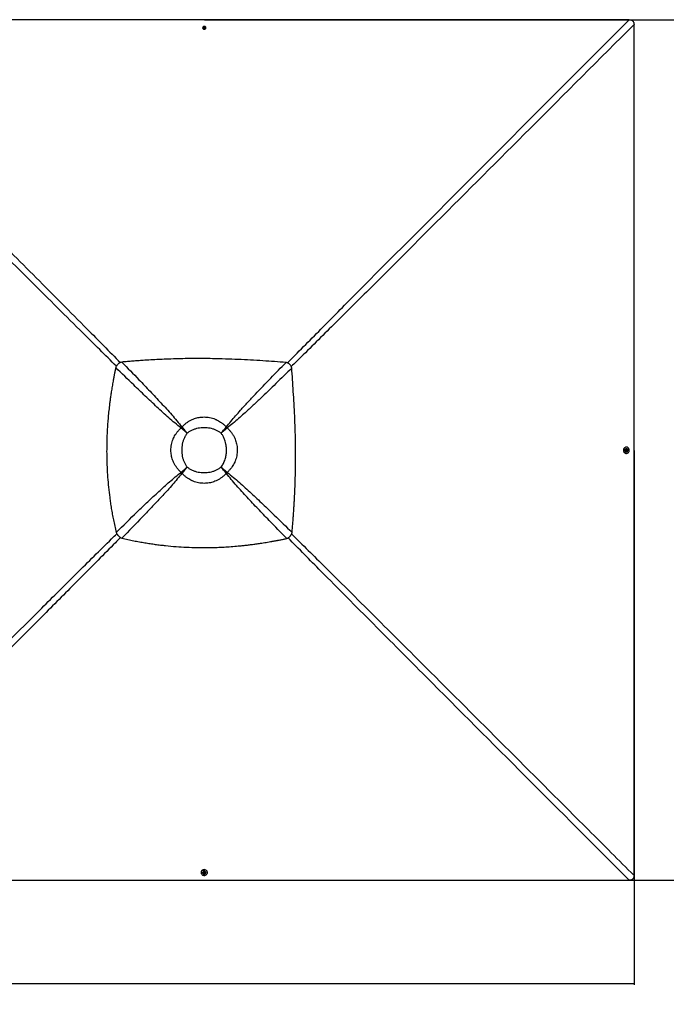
# Model space of a CAD drawing. Header units: millimetres. Extents: x 20 to 19305, y 40 to 15632.
# Tile 84 of 114: x 8406 to 12268, y 8659 to 14537. Entities that reach past the tile are written whole.
import ezdxf

# ---------------------------------------------------------------- set-up
doc = ezdxf.new("R2010")
doc.units = ezdxf.units.MM
doc.layers.add('COMPONENT_GEOMETRY', color=7, linetype='Continuous')
doc.styles.add('SLDTEXTSTYLE1', font='TXT', dxfattribs={"width": 0.75})
doc.dimstyles.new('SLDDIMSTYLE0', dxfattribs={"dimtxt": 150, "dimasz": 6.604, "dimexe": 0, "dimexo": 0.0625, "dimgap": 37.5, "dimtad": 0, "dimtih": 1, "dimtoh": 1, "dimdec": 0, "dimlfac": 0.5, "dimrnd": 1e-09, "dimzin": 12, "dimdsep": 46, "dimtxsty": 'SLDTEXTSTYLE1', "dimsah": 1, "dimcen": 0.09, "dimadec": 0, "dimazin": 3, "dimtfac": 1, "dimtdec": 0, "dimtofl": 0, "dimtmove": 0, "dimatfit": 3, "dimfxl": 1, "dimfrac": 2, "dimtolj": 1, "dimtzin": 12, "dimarcsym": 0})

# ---------------------------------------------------------------- blocks, each defined once
blk = doc.blocks.new('_D')
at = {"layer": 'COMPONENT_GEOMETRY', "color": 7, "ltscale": 2}
for p, q in [((9509.2, 14536.8), (12800.3, 14536.8)), ((12793.9, 14536.8), (12793.9, 12087.3)), ((12793.9, 9399.7), (12793.9, 11849.2)), ((9509.2, 9399.7), (12800.3, 9399.7))]:
    blk.add_line(p, q, dxfattribs=at)
for points in [[(12793.9, 14536.8), (12792.9, 14530.2), (12795, 14530.2)], [(12793.9, 9399.7), (12795, 9406.3), (12792.9, 9406.3)]]:
    blk.add_solid(points, dxfattribs=at)
at = {"layer": 'COMPONENT_GEOMETRY', "color": 7, "ltscale": 2, "insert": (12572.3, 12042.6), "char_height": 150, "attachment_point": 1, "style": 'SLDTEXTSTYLE1'}
blk.add_mtext('2569', dxfattribs=at)
blk = doc.blocks.new('_D_2')
at = {"layer": 'COMPONENT_GEOMETRY', "color": 7, "ltscale": 2}
for p, q in [((1483.4, 11965.7), (1483.4, 8775.3)), ((12075.2, 11965.7), (12075.2, 8775.3)), ((1483.4, 8781.7), (6557.6, 8781.7)), ((12075.2, 8781.7), (7001, 8781.7))]:
    blk.add_line(p, q, dxfattribs=at)
for points in [[(1483.4, 8781.7), (1490, 8780.7), (1490, 8782.7)], [(12075.2, 8781.7), (12068.6, 8782.7), (12068.6, 8780.7)]]:
    blk.add_solid(points, dxfattribs=at)
at = {"layer": 'COMPONENT_GEOMETRY', "color": 7, "ltscale": 2, "insert": (6557.6, 8856), "char_height": 150, "attachment_point": 1, "style": 'SLDTEXTSTYLE1'}
blk.add_mtext('5296', dxfattribs=at)

msp = doc.modelspace()

# ---------------------------------------------------------------- linework, layer by layer
at = {"color": 7, "linetype": 'Continuous', "lineweight": 25, "ltscale": 2}
for p, q in [((9504.95, 14491.13), (9506.93, 14493.63)), ((9506.43, 14488.38), (9504.95, 14491.13)), ((9505.43, 14490.24), (9505.94, 14490.88)), ((9505.94, 14490.88), (9506.93, 14492.13)), ((9509.88, 14488.13), (9506.43, 14488.38)), ((9506.93, 14493.63), (9510.38, 14493.38)), ((9506.93, 14492.13), (9506.93, 14493.63)), ((9506.93, 14492.13), (9508.65, 14492.01)), ((9508.65, 14492.01), (9510.38, 14491.88)), ((9511.86, 14490.63), (9509.88, 14488.13)), ((9510.38, 14493.38), (9511.86, 14490.63)), ((9510.38, 14491.88), (9510.38, 14493.38)), ((9510.38, 14491.88), (9511.12, 14490.51)), ((9511.12, 14490.51), (9511.38, 14490.03)), ((10019.46, 12479.16), (10019.35, 12479.27)), ((9371.05, 12098.9), (9369.92, 12099.81)), ((9376.03, 12103.88), (9375.12, 12105.01)), ((9406.44, 12068.49), (9406.44, 12068.49)), ((9609.01, 12068.49), (9609.01, 12068.49)), ((9633.05, 12095.93), (9633.05, 12095.93)), ((9636.45, 12092.53), (9636.45, 12092.53)), ((9639.43, 12103.89), (9640.34, 12105.03)), ((9644.42, 12098.91), (9645.55, 12099.82)), ((12030.08, 11985.32), (12028.41, 11985.32)), ((12028.51, 11947.72), (12030.18, 11947.72)), ((12030, 11965.05), (12030.25, 11968.5)), ((12032.51, 11963.08), (12030, 11965.05)), ((12030.47, 11976.02), (12030.11, 11976.02)), ((12030.15, 11957.02), (12030.52, 11957.02)), ((12030.25, 11968.5), (12033, 11969.98)), ((12032.39, 11963.81), (12031.91, 11963.55)), ((12032.12, 11969.5), (12032.77, 11968.99)), ((12033.77, 11964.55), (12032.39, 11963.81)), ((12035.26, 11964.56), (12032.51, 11963.08)), ((12032.77, 11968.99), (12034.02, 11968.01)), ((12033, 11969.98), (12035.51, 11968.01)), ((12033.89, 11966.28), (12033.77, 11964.55)), ((12033.77, 11964.55), (12035.26, 11964.56)), ((12034.02, 11968.01), (12033.89, 11966.28)), ((12034.02, 11968.01), (12035.51, 11968.01)), ((12035.51, 11968.01), (12035.26, 11964.56)), ((9371.04, 11835.5), (9369.9, 11834.59)), ((9376.02, 11830.51), (9375.11, 11829.38)), ((9379, 11841.88), (9379, 11841.88)), ((9382.4, 11838.48), (9382.4, 11838.48)), ((9406.44, 11865.92), (9406.44, 11865.92)), ((9609.01, 11865.92), (9609.01, 11865.92)), ((9639.44, 11830.5), (9640.35, 11829.36)), ((9644.43, 11835.49), (9645.57, 11834.58)), ((8995.77, 11455.47), (8995.66, 11455.58)), ((9489.61, 9446.52), (9489.61, 9444.85)), ((9498.91, 9444.82), (9498.91, 9444.46)), ((9504.95, 9442.42), (9506.92, 9444.93)), ((9506.43, 9439.67), (9504.95, 9442.42)), ((9505.69, 9442.54), (9505.43, 9443.03)), ((9506.44, 9441.16), (9505.69, 9442.54)), ((9506.44, 9441.16), (9506.43, 9439.67)), ((9509.88, 9439.42), (9506.43, 9439.67)), ((9508.16, 9441.04), (9506.44, 9441.16)), ((9506.92, 9444.93), (9510.37, 9444.68)), ((9509.89, 9440.91), (9508.16, 9441.04)), ((9511.85, 9441.93), (9509.88, 9439.42)), ((9509.89, 9440.91), (9509.88, 9439.42)), ((9510.87, 9442.16), (9509.89, 9440.91)), ((9510.37, 9444.68), (9511.85, 9441.93)), ((9511.38, 9442.81), (9510.87, 9442.16)), ((9517.91, 9444.41), (9517.91, 9444.78)), ((9527.21, 9444.75), (9527.21, 9446.43))]:
    msp.add_line(p, q, dxfattribs=at)
at = {"color": 8, "linetype": 'Continuous', "lineweight": 25, "ltscale": 2}
for p, q in [((9379.01, 12092.52), (9371.33, 12099.17)), ((9375.76, 12103.6), (9382.41, 12095.92)), ((9633.05, 12095.93), (9639.68, 12103.64)), ((9644.14, 12099.18), (9636.45, 12092.53)), ((9371.29, 11835.25), (9379, 11841.88)), ((9382.4, 11838.48), (9375.75, 11830.79)), ((9639.72, 11830.78), (9633.06, 11838.47)), ((9636.46, 11841.87), (9644.15, 11835.21))]:
    msp.add_line(p, q, dxfattribs=at)
at = {"color": 7, "linetype": 'Continuous', "lineweight": 25, "ltscale": 2, "flags": 128}
for points in [[(9506.66, 14536.84), (8866.06, 14536.84), (8225.47, 14536.86), (7596.1, 14536.89), (7022.75, 14536.92)], [(12046.58, 14536.92), (11417.22, 14536.89), (10787.86, 14536.86), (10147.26, 14536.84), (9506.66, 14536.84)], [(9504.63, 14496.25), (9504.16, 14496.06), (9502.02, 14494.77), (9500.36, 14493.03), (9499.3, 14490.96), (9498.91, 14488.72), (9499.23, 14486.46), (9500.23, 14484.37), (9501.83, 14482.59), (9503.92, 14481.26), (9506.35, 14480.47), (9508.93, 14480.28), (9511.47, 14480.72), (9513.78, 14481.73), (9515.7, 14483.26), (9517.07, 14485.18), (9517.8, 14487.36), (9517.84, 14489.63), (9517.18, 14491.83), (9515.86, 14493.78), (9514, 14495.35), (9512.16, 14496.27)], [(9508.79, 14495.03), (9506.95, 14494.85), (9505.33, 14494.06), (9504.18, 14492.78), (9503.67, 14491.22), (9503.88, 14489.6), (9504.78, 14488.18), (9506.23, 14487.17), (9508.01, 14486.73), (9509.86, 14486.91), (9511.48, 14487.7), (9512.63, 14488.98), (9513.14, 14490.54), (9512.93, 14492.16), (9512.03, 14493.58), (9510.58, 14494.59), (9508.79, 14495.03)], [(9511.33, 14489.97), (9511.27, 14490.19), (9511.12, 14490.51)], [(12075.22, 11968.27), (12075.23, 12608.87), (12075.25, 13249.46), (12075.27, 13878.82), (12075.31, 14508.17)], [(12028.41, 11985.32), (12027.76, 11985.3), (12024.55, 11984.79), (12021.5, 11983.57), (12018.71, 11981.7), (12016.29, 11979.25), (12014.35, 11976.3), (12012.94, 11972.98), (12012.14, 11969.42), (12011.95, 11965.74), (12012.41, 11962.09), (12013.48, 11958.61), (12015.12, 11955.43), (12017.28, 11952.68), (12019.87, 11950.47), (12022.79, 11948.87), (12025.92, 11947.94), (12028.51, 11947.72)], [(12034.04, 11948.25), (12037.09, 11949.47), (12039.88, 11951.34), (12042.29, 11953.8), (12044.24, 11956.74), (12045.64, 11960.06), (12046.45, 11963.63), (12046.63, 11967.31), (12046.18, 11970.96), (12045.11, 11974.44), (12043.46, 11977.61), (12041.31, 11980.36), (12038.72, 11982.58), (12035.8, 11984.18), (12032.66, 11985.1), (12029.43, 11985.31), (12026.22, 11984.79), (12023.17, 11983.58), (12020.38, 11981.71), (12017.97, 11979.25), (12016.02, 11976.31), (12014.61, 11972.99), (12013.81, 11969.42), (12013.63, 11965.74), (12014.08, 11962.09), (12015.15, 11958.61), (12016.8, 11955.44), (12018.95, 11952.69), (12021.54, 11950.47), (12024.46, 11948.87), (12027.6, 11947.95), (12030.83, 11947.74), (12034.04, 11948.25)], [(12030.11, 11976.02), (12027.98, 11975.71), (12025.89, 11974.71), (12024.11, 11973.1), (12022.77, 11971.01), (12021.98, 11968.59), (12021.79, 11966.01), (12022.23, 11963.47), (12023.25, 11961.15), (12024.78, 11959.24), (12026.7, 11957.86), (12028.88, 11957.13), (12030.15, 11957.02)], [(12038.2, 11970.18), (12037.95, 11970.78), (12036.67, 11972.91), (12034.92, 11974.57), (12032.85, 11975.64), (12030.6, 11976.02), (12028.35, 11975.71), (12026.25, 11974.71), (12024.47, 11973.1), (12023.13, 11971.01), (12022.34, 11968.59), (12022.16, 11966.01), (12022.59, 11963.47), (12023.61, 11961.15), (12025.14, 11959.24), (12027.07, 11957.86), (12029.25, 11957.13), (12031.52, 11957.1), (12033.72, 11957.76), (12035.67, 11959.07), (12037.25, 11960.94), (12038.21, 11962.91)], [(12036.92, 11966.14), (12036.73, 11967.98), (12035.94, 11969.6), (12034.66, 11970.75), (12033.1, 11971.26), (12031.48, 11971.05), (12030.05, 11970.15), (12029.04, 11968.7), (12028.6, 11966.92), (12028.78, 11965.08), (12029.57, 11963.46), (12030.85, 11962.31), (12032.42, 11961.8), (12034.03, 11962.01), (12035.46, 11962.91), (12036.47, 11964.36), (12036.92, 11966.14)], [(12031.85, 11963.6), (12032.07, 11963.67), (12032.39, 11963.81)], [(12075.31, 9428.37), (12075.27, 10057.72), (12075.25, 10687.07), (12075.23, 11327.67), (12075.22, 11968.27)], [(9527.21, 9446.43), (9527.19, 9447.17), (9526.67, 9450.38), (9525.45, 9453.43), (9523.58, 9456.22), (9521.12, 9458.64), (9518.17, 9460.58), (9514.85, 9461.99), (9511.28, 9462.79), (9507.6, 9462.98), (9503.95, 9462.52), (9500.48, 9461.45), (9497.3, 9459.81), (9494.56, 9457.65), (9492.34, 9455.06), (9490.75, 9452.14), (9489.83, 9449.01), (9489.61, 9446.52)], [(9490.14, 9440.89), (9491.36, 9437.84), (9493.24, 9435.05), (9495.7, 9432.64), (9498.64, 9430.69), (9501.97, 9429.29), (9505.53, 9428.48), (9509.21, 9428.3), (9512.86, 9428.75), (9516.34, 9429.82), (9519.51, 9431.47), (9522.26, 9433.63), (9524.47, 9436.21), (9526.07, 9439.13), (9526.99, 9442.27), (9527.19, 9445.5), (9526.67, 9448.71), (9525.45, 9451.76), (9523.58, 9454.55), (9521.12, 9456.97), (9518.17, 9458.91), (9514.85, 9460.32), (9511.28, 9461.12), (9507.6, 9461.3), (9503.95, 9460.85), (9500.47, 9459.78), (9497.3, 9458.13), (9494.55, 9455.98), (9492.34, 9453.39), (9490.74, 9450.47), (9489.83, 9447.33), (9489.62, 9444.1), (9490.14, 9440.89)], [(9517.91, 9444.78), (9517.59, 9446.95), (9516.59, 9449.04), (9514.98, 9450.82), (9512.88, 9452.16), (9510.46, 9452.95), (9507.88, 9453.14), (9505.34, 9452.7), (9503.03, 9451.68), (9501.11, 9450.15), (9499.74, 9448.23), (9499.01, 9446.05), (9498.91, 9444.82)], [(9512.02, 9436.72), (9512.67, 9436.98), (9514.8, 9438.26), (9516.46, 9440.01), (9517.52, 9442.08), (9517.91, 9444.33), (9517.59, 9446.58), (9516.58, 9448.68), (9514.98, 9450.46), (9512.88, 9451.8), (9510.46, 9452.59), (9507.88, 9452.77), (9505.34, 9452.34), (9503.03, 9451.32), (9501.11, 9449.79), (9499.74, 9447.86), (9499.01, 9445.68), (9498.98, 9443.41), (9499.65, 9441.21), (9500.96, 9439.26), (9502.83, 9437.68), (9504.76, 9436.73)], [(9508.02, 9438.01), (9509.86, 9438.2), (9511.48, 9438.99), (9512.63, 9440.27), (9513.13, 9441.83), (9512.92, 9443.45), (9512.02, 9444.88), (9510.57, 9445.89), (9508.78, 9446.33), (9506.94, 9446.15), (9505.32, 9445.36), (9504.17, 9444.08), (9503.67, 9442.51), (9503.88, 9440.9), (9504.78, 9439.47), (9506.23, 9438.46), (9508.02, 9438.01)], [(9505.48, 9443.09), (9505.55, 9442.86), (9505.69, 9442.54)], [(6966.76, 9399.62), (7596.11, 9399.66), (8225.47, 9399.68), (8866.06, 9399.7), (9506.66, 9399.71)], [(9506.66, 9399.71), (10147.26, 9399.7), (10787.86, 9399.68), (11417.21, 9399.66), (12046.56, 9399.62)]]:
    msp.add_lwpolyline(points, dxfattribs=at)
at = {"color": 7, "linetype": 'Continuous', "lineweight": 25, "ltscale": 4}
for centre, radius, start, end in [((9508.42, 14486.32), 10.63, 85.896727, 110.879372), ((9507.9, 14489.33), 2.5, 141.4916, 162.412649), ((9508.37, 14488.85), 3.17, 84.915398, 140.170402), ((9508.51, 14488.99), 3.02, 30.157909, 87.309164), ((9508.42, 14486.32), 10.63, 69.402429, 85.896727), ((9552, 11922.93), 253.85, 134.168895, 135.831105), ((9545.22, 11929.71), 242.81, 134.168895, 135.831105), ((9497.76, 11977.17), 165.55, 134.168895, 135.831105), ((9517.74, 11977.22), 165.49, 44.167458, 45.831732), ((9517.79, 11977.18), 165.49, 44.189925, 45.854375), ((9470.38, 11929.73), 242.71, 44.189925, 45.854375), ((9463.61, 11922.95), 253.75, 44.189925, 45.854375), ((12031.21, 11967.04), 2.5, 51.533911, 72.58743), ((12030.88, 11966.42), 3.02, 300.102998, 357.289444), ((12030.74, 11966.56), 3.16, 354.918315, 50.226839), ((12028.22, 11966.52), 10.63, 355.890626, 20.11858), ((12028.22, 11966.52), 10.63, 340.164822, 355.890626), ((9551.98, 12011.32), 253.75, 224.145625, 225.810075), ((9545.2, 12004.55), 242.71, 224.145625, 225.810075), ((9497.71, 11957.19), 165.49, 224.168268, 225.832542), ((9497.75, 11957.14), 165.49, 224.145625, 225.810075), ((9517.8, 11957.13), 165.42, 314.166692, 315.833308), ((9470.39, 12004.54), 242.62, 314.166692, 315.833308), ((9463.62, 12011.31), 253.65, 314.166692, 315.833308), ((9508.41, 9446.72), 10.63, 249.88142, 265.89116), ((9508.3, 9444.05), 3.02, 210.160712, 267.277103), ((9508.41, 9446.72), 10.63, 265.89116, 289.835178), ((9508.44, 9444.18), 3.16, 264.903478, 320.266563), ((9508.92, 9443.72), 2.5, 321.589661, 342.389184)]:
    msp.add_arc(centre, radius, start, end, dxfattribs=at)
at = {"color": 8, "linetype": 'Continuous', "lineweight": 25, "ltscale": 2}
for points, knots in [([(10005.94, 12488.15), (10016.42, 12498.79), (10095.5, 12579.07), (10243.7, 12728.64), (10519.55, 13006.22), (11003.09, 13491.51), (11535.25, 14024.77), (11929.24, 14419.4), (12046.58, 14536.92)], [0, 0, 0, 0, 0.0155107, 0.1170381, 0.2185662, 0.4216235, 0.8277561, 1, 1, 1, 1]), ([(12075.31, 14508.17), (11868.66, 14301.5), (11474.38, 13907.17), (10941.53, 13374.65), (10545.97, 12979.82), (10268.62, 12703.73), (10119.2, 12555.42), (10039, 12476.28), (10028.39, 12465.8)], [0, 0, 0, 0, 0.3031431, 0.5783843, 0.7814463, 0.8829776, 0.9845092, 1, 1, 1, 1]), ([(8200.34, 13301.75), (8301.9, 13199.9), (8505.02, 12996.2), (8774.36, 12725.69), (8941.5, 12556.6), (9007.61, 12489.71)], [0, 0, 0, 0, 0.3767289, 0.7534584, 1, 1, 1, 1]), ([(8983.75, 12468.78), (8917.35, 12534.4), (8748.75, 12701.05), (8478.73, 12969.91), (8275.03, 13173.03), (8173.18, 13274.59)], [0, 0, 0, 0, 0.2451747, 0.6225869, 1, 1, 1, 1]), ([(6938.01, 9428.35), (7144.91, 9634.92), (7539.55, 10028.91), (8072.87, 10560.97), (8468.7, 10955.38), (8746.29, 11231.23), (8895.64, 11379.21), (8975.71, 11458.09), (8986.13, 11468.36)], [0, 0, 0, 0, 0.3033445, 0.5785586, 0.7816784, 0.8832387, 0.9847993, 1, 1, 1, 1]), ([(10029.91, 11467.43), (10096.49, 11401.61), (10268.37, 11231.74), (10544.7, 10956.56), (11069.36, 10433.48), (11579.44, 9923.88), (11984.64, 9518.98), (12075.31, 9428.37)], [0, 0, 0, 0, 0.0973305, 0.2512385, 0.4051468, 0.866887, 1, 1, 1, 1]), ([(9008.66, 11446.06), (8998.34, 11435.61), (8919.36, 11355.57), (8771.2, 11206.31), (8495.11, 10928.96), (8011.15, 10444.1), (7478.52, 9911.31), (7084.19, 9517.03), (6966.76, 9399.62)], [0, 0, 0, 0, 0.0152625, 0.1168166, 0.2183712, 0.4214817, 0.8277205, 1, 1, 1, 1]), ([(12046.56, 9399.62), (11839.99, 9606.35), (11435.1, 10011.56), (10925.65, 10521.72), (10518.38, 10930.23), (10243.68, 11206.07), (10074.28, 11377.46), (10008.96, 11443.55)], [0, 0, 0, 0, 0.3037022, 0.5952803, 0.7492989, 0.9033177, 1, 1, 1, 1])]:
    msp.add_open_spline(points, degree=3, knots=knots, dxfattribs=at)
at = {"color": 7, "linetype": 'Continuous', "lineweight": 25, "ltscale": 2}
for points, knots in [([(12046.58, 14536.92), (12048.51, 14536.86), (12052.41, 14536.74), (12057.55, 14535.62), (12061.89, 14533.92), (12065.36, 14531.86), (12068.43, 14529.17), (12071.62, 14525.09), (12073.9, 14519.82), (12075.13, 14513.76), (12075.25, 14510.05), (12075.31, 14508.17)], [0, 0, 0, 0, 0.1249343, 0.2525617, 0.3383291, 0.4262522, 0.512153, 0.60109, 0.7596807, 0.8784899, 1, 1, 1, 1]), ([(9016.2, 12492.87), (9012.37, 12491.66), (9006.47, 12489.8), (8999.27, 12485.65), (8994.11, 12481.79), (8989.48, 12477.24), (8985.56, 12472.14), (8982.32, 12466.63), (8980.76, 12462.75), (8979.96, 12460.77)], [0, 0, 0, 0, 0.2383638, 0.3663808, 0.4913272, 0.6205367, 0.7504462, 0.8732427, 1, 1, 1, 1]), ([(9997.21, 12491.13), (9974.37, 12492.66), (9927.97, 12495.76), (9857.37, 12500.42), (9784.85, 12504.77), (9710.6, 12508.57), (9634.66, 12511.54), (9565.78, 12513.27), (9504.16, 12514.01), (9449.99, 12514.06), (9394.67, 12513.48), (9337.97, 12512.22), (9284.97, 12510.41), (9235.61, 12508.22), (9189.78, 12505.78), (9148.89, 12503.23), (9113.07, 12500.74), (9082.42, 12498.44), (9050, 12495.84), (9027.75, 12493.89), (9016.2, 12492.87)], [0, 0, 0, 0, 0.06994741, 0.14211336, 0.21609795, 0.29185137, 0.36916914, 0.44816148, 0.50225305, 0.55734339, 0.61358969, 0.67117546, 0.73054798, 0.77552813, 0.82209008, 0.87073046, 0.90063299, 0.93177229, 0.96460539, 1, 1, 1, 1]), ([(9016.2, 12492.87), (9050.42, 12457.79), (9106.86, 12399.91), (9184.84, 12318.7), (9239.38, 12260.88), (9282.43, 12214.12), (9314.22, 12178.57), (9345.5, 12142.56), (9365.25, 12117.53), (9375.12, 12105.01)], [0, 0, 0, 0, 0.277695, 0.4581314, 0.6385805, 0.7288749, 0.8191674, 0.9095913, 1, 1, 1, 1]), ([(9640.34, 12105.03), (9649.34, 12116.49), (9667.35, 12139.43), (9695.8, 12172.52), (9729.7, 12210.58), (9769.13, 12253.57), (9829.2, 12317.45), (9905.18, 12396.68), (9966.54, 12459.65), (9997.21, 12491.13)], [0, 0, 0, 0, 0.0830759, 0.1661805, 0.249283, 0.3742529, 0.4992254, 0.7496044, 1, 1, 1, 1]), ([(10019.35, 12479.27), (10018.27, 12480.28), (10016.12, 12482.29), (10012.52, 12484.84), (10008.26, 12487.28), (10003.17, 12489.51), (9999.23, 12490.58), (9997.21, 12491.13)], [0, 0, 0, 0, 0.1744124, 0.3467131, 0.5184953, 0.7532276, 1, 1, 1, 1]), ([(10031.33, 12457.01), (10030.98, 12458.37), (10030.28, 12461.03), (10028.88, 12464.86), (10026.86, 12469.26), (10023.93, 12474.22), (10020.96, 12477.5), (10019.46, 12479.16)], [0, 0, 0, 0, 0.1652591, 0.3248597, 0.4794964, 0.7365719, 1, 1, 1, 1]), ([(8979.96, 12460.77), (8979.51, 12458.63), (8978.52, 12453.91), (8976.92, 12446.21), (8975.09, 12437.26), (8973.18, 12427.74), (8971.37, 12418.58), (8969.77, 12410.32), (8968.44, 12403.34), (8967.29, 12397.28), (8966.31, 12392.01), (8964.66, 12383.08), (8962.47, 12370.91), (8959.68, 12354.86), (8957.04, 12339.06), (8954.48, 12323.15), (8951.55, 12304.16), (8948.36, 12282.26), (8945.02, 12257.55), (8941.33, 12228), (8937.52, 12193.63), (8933.86, 12154.57), (8930.63, 12112.61), (8928.04, 12067.57), (8926.3, 12019.29), (8925.62, 11971.78), (8925.98, 11920.5), (8927.71, 11865.2), (8931.23, 11805.58), (8936.48, 11745.45), (8942.43, 11694.35), (8948.31, 11652.2), (8953.49, 11619.03), (8959.35, 11585.07), (8966.03, 11550.09), (8973.61, 11513.67), (8979.36, 11488.98), (8982.33, 11476.28)], [0, 0, 0, 0, 0.00663106, 0.01455717, 0.02379078, 0.03423332, 0.04389749, 0.05203429, 0.05964357, 0.06536948, 0.07069732, 0.07584895, 0.09279267, 0.10806897, 0.12509115, 0.14120892, 0.15677617, 0.18316992, 0.20807902, 0.23213992, 0.27316655, 0.31254866, 0.35067678, 0.40032619, 0.44884076, 0.49659612, 0.54386747, 0.60373282, 0.66371481, 0.72430329, 0.78608312, 0.8191459, 0.85292818, 0.88753066, 0.92333347, 0.96057897, 1, 1, 1, 1]), ([(9369.92, 12099.81), (9357.45, 12109.64), (9332.52, 12129.31), (9296.61, 12160.49), (9261.11, 12192.23), (9214.3, 12235.31), (9156.38, 12289.94), (9074.37, 12368.69), (9015.74, 12425.88), (8979.96, 12460.77)], [0, 0, 0, 0, 0.0895505, 0.1791159, 0.2688698, 0.3586256, 0.5384695, 0.7183323, 1, 1, 1, 1]), ([(10031.33, 12457.01), (9999.95, 12426.38), (9937.17, 12365.11), (9858.16, 12289.19), (9794.4, 12229.13), (9751.39, 12189.6), (9713.28, 12155.58), (9680.07, 12126.98), (9657.06, 12108.87), (9645.55, 12099.82)], [0, 0, 0, 0, 0.2498244, 0.4996596, 0.6246518, 0.7496414, 0.8331026, 0.9165658, 1, 1, 1, 1]), ([(10033.07, 11476.03), (10034.02, 11486.74), (10035.84, 11507.44), (10038.28, 11537.63), (10040.46, 11566.24), (10042.41, 11593.69), (10044.16, 11620.27), (10045.73, 11646.11), (10047.53, 11678.1), (10049.39, 11715.99), (10051.16, 11759.63), (10052.65, 11806.78), (10053.74, 11857.48), (10054.28, 11911.75), (10054.21, 11964.92), (10053.47, 12025.89), (10051.75, 12094.45), (10048.78, 12170.39), (10044.98, 12244.64), (10040.63, 12317.17), (10035.97, 12387.76), (10032.86, 12434.17), (10031.33, 12457.01)], [0, 0, 0, 0, 0.032848, 0.0634837, 0.0925205, 0.1204906, 0.147532, 0.1738828, 0.199574, 0.2453768, 0.2897483, 0.3329773, 0.3894376, 0.4446269, 0.4987034, 0.5518212, 0.6308141, 0.7081334, 0.7838893, 0.8578773, 0.9300475, 1, 1, 1, 1]), ([(9375.12, 12105.01), (9378.91, 12109), (9386.51, 12117), (9399.26, 12127.82), (9413.05, 12137.64), (9425.61, 12144.88), (9437.83, 12150.77), (9449.56, 12155.48), (9463.38, 12159.75), (9477.69, 12162.89), (9492.54, 12164.85), (9508.12, 12165.54), (9524.32, 12164.77), (9540.95, 12162.37), (9557.54, 12158.31), (9570.24, 12153.82), (9582.04, 12148.75), (9592.98, 12143.24), (9606.23, 12135.07), (9618.88, 12125.67), (9630.34, 12115.63), (9637.16, 12108.4), (9640.34, 12105.03)], [0, 0, 0, 0, 0.0549654, 0.1103337, 0.1670482, 0.224263, 0.2551231, 0.3027014, 0.3506043, 0.3995436, 0.4488461, 0.5000386, 0.5550193, 0.6105173, 0.6676717, 0.7254012, 0.744923, 0.7961467, 0.8477565, 0.9005364, 0.9536985, 1, 1, 1, 1]), ([(9369.9, 11834.59), (9365.92, 11838.38), (9357.92, 11845.97), (9347.1, 11858.73), (9337.28, 11872.52), (9330.04, 11885.07), (9324.16, 11897.29), (9319.45, 11909.02), (9315.18, 11922.84), (9312.04, 11937.15), (9310.08, 11952), (9309.39, 11967.57), (9310.16, 11983.77), (9312.56, 12000.41), (9316.62, 12017), (9321.11, 12029.7), (9326.18, 12041.5), (9331.69, 12052.44), (9339.86, 12065.69), (9349.27, 12078.34), (9359.31, 12089.8), (9366.55, 12096.63), (9369.92, 12099.81)], [0, 0, 0, 0, 0.0549654, 0.1103338, 0.1670488, 0.2242641, 0.2550707, 0.3026498, 0.3505537, 0.399494, 0.4487973, 0.4999722, 0.5549529, 0.610451, 0.6676055, 0.7253351, 0.7448706, 0.7960986, 0.8477126, 0.900497, 0.9536637, 1, 1, 1, 1]), ([(9406.44, 12068.49), (9402.23, 12072.06), (9393.85, 12079.15), (9381.55, 12089.7), (9373.78, 12096.45), (9369.92, 12099.81)], [0, 0, 0, 0, 0.3362917, 0.6695387, 1, 1, 1, 1]), ([(9406.44, 12068.49), (9402.36, 12071.95), (9394.24, 12078.84), (9382.33, 12089.09), (9374.8, 12095.64), (9371.05, 12098.9)], [0, 0, 0, 0, 0.3362927, 0.6695399, 1, 1, 1, 1]), ([(9406.44, 12068.49), (9402.93, 12063.63), (9395.91, 12053.89), (9387.78, 12037.78), (9381.4, 12020.88), (9376.96, 12003.31), (9374.31, 11985.34), (9373.44, 11967.2), (9374.32, 11949.05), (9376.96, 11931.09), (9381.4, 11913.52), (9387.78, 11896.62), (9395.91, 11880.51), (9402.93, 11870.78), (9406.44, 11865.92)], [0, 0, 0, 0, 0.0828515, 0.1660466, 0.2489792, 0.3325712, 0.4164006, 0.5000366, 0.5836691, 0.667495, 0.7510837, 0.8339954, 0.9171693, 1, 1, 1, 1]), ([(9375.12, 12105.01), (9378.48, 12101.15), (9385.23, 12093.38), (9395.78, 12081.08), (9402.87, 12072.7), (9406.44, 12068.49)], [0, 0, 0, 0, 0.3304613, 0.6637083, 1, 1, 1, 1]), ([(9376.03, 12103.88), (9379.29, 12100.13), (9385.84, 12092.6), (9396.09, 12080.69), (9402.98, 12072.57), (9406.44, 12068.49)], [0, 0, 0, 0, 0.3304601, 0.6637073, 1, 1, 1, 1]), ([(9609.01, 12068.49), (9604.15, 12072), (9594.42, 12079.02), (9578.31, 12087.15), (9561.41, 12093.53), (9543.84, 12097.97), (9525.88, 12100.61), (9507.73, 12101.49), (9489.59, 12100.62), (9471.62, 12097.97), (9454.05, 12093.53), (9437.15, 12087.15), (9421.04, 12079.02), (9411.3, 12072), (9406.44, 12068.49)], [0, 0, 0, 0, 0.0828307, 0.1660046, 0.2489163, 0.332505, 0.4163309, 0.4999634, 0.5835994, 0.6674288, 0.7510208, 0.8339534, 0.9171485, 1, 1, 1, 1]), ([(9609.01, 12068.49), (9612.58, 12072.7), (9619.68, 12081.09), (9630.23, 12093.39), (9636.98, 12101.16), (9640.34, 12105.03)], [0, 0, 0, 0, 0.3362932, 0.6695402, 1, 1, 1, 1]), ([(9609.01, 12068.49), (9612.48, 12072.57), (9619.37, 12080.7), (9629.62, 12092.61), (9636.17, 12100.14), (9639.43, 12103.89)], [0, 0, 0, 0, 0.3362943, 0.6695413, 1, 1, 1, 1]), ([(9645.55, 12099.82), (9641.68, 12096.46), (9633.91, 12089.71), (9621.61, 12079.16), (9613.23, 12072.06), (9609.01, 12068.49)], [0, 0, 0, 0, 0.33046547, 0.66371231, 1, 1, 1, 1]), ([(9644.41, 12098.9), (9640.66, 12095.64), (9633.13, 12089.1), (9621.22, 12078.85), (9613.09, 12071.95), (9609.01, 12068.49)], [0, 0, 0, 0, 0.3304643, 0.6637113, 1, 1, 1, 1]), ([(9609.01, 11865.92), (9611.63, 11869.46), (9616.86, 11876.55), (9623.14, 11887.56), (9628.95, 11899.85), (9633.46, 11912.17), (9637.02, 11925.12), (9639.43, 11937.18), (9641.24, 11951.3), (9641.89, 11965.25), (9641.48, 11978.37), (9640.39, 11990.62), (9638.15, 12004.68), (9634.57, 12018.71), (9630.28, 12031), (9625.51, 12042.15), (9618.82, 12054.96), (9612.46, 12063.74), (9609.01, 12068.49)], [0, 0, 0, 0, 0.0609299, 0.1218556, 0.1751372, 0.2489633, 0.3030455, 0.3609992, 0.4189562, 0.4999731, 0.5541085, 0.600516, 0.6701296, 0.7509872, 0.8005724, 0.8501545, 0.9188207, 1, 1, 1, 1]), ([(9645.55, 12099.82), (9649.54, 12096.03), (9657.54, 12088.44), (9668.36, 12075.69), (9678.19, 12061.9), (9685.43, 12049.34), (9691.33, 12037.11), (9696.04, 12025.37), (9700.31, 12011.55), (9703.45, 11997.24), (9705.4, 11982.39), (9706.09, 11966.81), (9705.32, 11950.61), (9702.93, 11933.98), (9698.87, 11917.39), (9694.38, 11904.69), (9689.31, 11892.89), (9683.8, 11881.95), (9675.63, 11868.7), (9666.23, 11856.06), (9656.19, 11844.59), (9648.94, 11837.76), (9645.57, 11834.58)], [0, 0, 0, 0, 0.0549575, 0.110318, 0.1670243, 0.224231, 0.2551609, 0.3027292, 0.3506222, 0.3995513, 0.4488435, 0.5000386, 0.5550115, 0.6105017, 0.6676482, 0.7253698, 0.7448852, 0.7960994, 0.8476997, 0.90047, 0.9536225, 1, 1, 1, 1]), ([(8982.33, 11476.28), (9024.38, 11517.24), (9087.47, 11578.69), (9172.27, 11659.73), (9225.77, 11709.84), (9268.97, 11749.45), (9301.79, 11778.74), (9335.21, 11807.38), (9358.34, 11825.52), (9369.9, 11834.59)], [0, 0, 0, 0, 0.3330983, 0.4996568, 0.6662098, 0.7496654, 0.8331393, 0.9165841, 1, 1, 1, 1]), ([(9375.11, 11829.38), (9366.07, 11817.86), (9347.97, 11794.84), (9319.42, 11761.57), (9290.22, 11728.89), (9250.63, 11685.78), (9200.66, 11632.51), (9119.4, 11547.62), (9057.77, 11484.45), (9016.48, 11442.13)], [0, 0, 0, 0, 0.083105, 0.1662386, 0.2494011, 0.3325454, 0.4992286, 0.6645265, 1, 1, 1, 1]), ([(9369.9, 11834.59), (9373.77, 11837.95), (9381.54, 11844.7), (9393.84, 11855.25), (9402.23, 11862.35), (9406.44, 11865.92)], [0, 0, 0, 0, 0.3304598, 0.6637068, 1, 1, 1, 1]), ([(9371.04, 11835.5), (9374.79, 11838.76), (9382.32, 11845.31), (9394.23, 11855.56), (9402.36, 11862.45), (9406.44, 11865.92)], [0, 0, 0, 0, 0.3304587, 0.6637057, 1, 1, 1, 1]), ([(9406.44, 11865.92), (9402.87, 11861.7), (9395.77, 11853.32), (9385.22, 11841.02), (9378.47, 11833.25), (9375.11, 11829.38)], [0, 0, 0, 0, 0.3362877, 0.6695345, 1, 1, 1, 1]), ([(9640.35, 11829.36), (9636.57, 11825.38), (9628.97, 11817.37), (9616.22, 11806.56), (9602.43, 11796.73), (9589.87, 11789.49), (9577.65, 11783.6), (9565.91, 11778.89), (9552.09, 11774.62), (9537.78, 11771.48), (9522.93, 11769.53), (9507.36, 11768.84), (9491.16, 11769.61), (9474.52, 11772), (9457.93, 11776.06), (9445.23, 11780.55), (9433.43, 11785.62), (9422.49, 11791.13), (9409.24, 11799.3), (9396.6, 11808.71), (9385.12, 11818.75), (9378.3, 11826), (9375.11, 11829.38)], [0, 0, 0, 0, 0.0549576, 0.1103181, 0.1670249, 0.2242321, 0.2551085, 0.3026777, 0.3505716, 0.3995016, 0.4487947, 0.4999722, 0.5549451, 0.6104354, 0.6675819, 0.7253037, 0.7448328, 0.7960513, 0.8476559, 0.9004307, 0.9535877, 1, 1, 1, 1]), ([(9406.44, 11865.92), (9402.98, 11861.84), (9396.08, 11853.71), (9385.84, 11841.8), (9379.29, 11834.27), (9376.03, 11830.52)], [0, 0, 0, 0, 0.3362888, 0.6695357, 1, 1, 1, 1]), ([(9406.44, 11865.92), (9411.3, 11862.41), (9421.04, 11855.39), (9437.16, 11847.26), (9454.06, 11840.88), (9471.63, 11836.44), (9489.59, 11833.8), (9507.73, 11832.93), (9525.87, 11833.8), (9543.84, 11836.45), (9561.41, 11840.88), (9578.3, 11847.26), (9594.42, 11855.39), (9604.15, 11862.41), (9609.01, 11865.92)], [0, 0, 0, 0, 0.0828585, 0.1660608, 0.2490005, 0.3325855, 0.4164077, 0.5000366, 0.5836621, 0.6674807, 0.7510624, 0.8339812, 0.9171624, 1, 1, 1, 1]), ([(9640.35, 11829.36), (9636.99, 11833.23), (9630.24, 11841.01), (9619.68, 11853.31), (9612.58, 11861.7), (9609.01, 11865.92)], [0, 0, 0, 0, 0.3304639, 0.6637107, 1, 1, 1, 1]), ([(9609.01, 11865.92), (9613.23, 11862.35), (9621.62, 11855.25), (9633.92, 11844.69), (9641.7, 11837.94), (9645.57, 11834.58)], [0, 0, 0, 0, 0.33628928, 0.66953603, 1, 1, 1, 1]), ([(9639.44, 11830.5), (9636.18, 11834.25), (9629.63, 11841.79), (9619.37, 11853.7), (9612.48, 11861.83), (9609.01, 11865.92)], [0, 0, 0, 0, 0.3304628, 0.6637096, 1, 1, 1, 1]), ([(9609.01, 11865.92), (9613.1, 11862.45), (9621.23, 11855.56), (9633.14, 11845.3), (9640.68, 11838.75), (9644.43, 11835.49)], [0, 0, 0, 0, 0.3362903, 0.6695372, 1, 1, 1, 1]), ([(10000.95, 11439.76), (9965.81, 11475.79), (9908.52, 11534.53), (9829.82, 11616.51), (9775.5, 11674.1), (9732.64, 11720.68), (9700.99, 11756.1), (9669.85, 11791.97), (9650.18, 11816.9), (9640.35, 11829.36)], [0, 0, 0, 0, 0.2839175, 0.4627989, 0.6416931, 0.7312098, 0.8207246, 0.9103698, 1, 1, 1, 1]), ([(9645.57, 11834.58), (9657.98, 11824.79), (9682.82, 11805.2), (9718.59, 11774.16), (9753.95, 11742.56), (9800.57, 11699.67), (9858.26, 11645.26), (9939.65, 11567.13), (9997.74, 11510.49), (10033.07, 11476.03)], [0, 0, 0, 0, 0.0897639, 0.1795426, 0.2695103, 0.35948, 0.5397535, 0.7200459, 1, 1, 1, 1]), ([(8982.33, 11476.28), (8983.12, 11474.39), (8984.68, 11470.66), (8987.76, 11465.3), (8991.34, 11460.19), (8994.22, 11457.11), (8995.66, 11455.58)], [0, 0, 0, 0, 0.248548, 0.4910203, 0.7467369, 1, 1, 1, 1]), ([(10000.95, 11439.76), (10002.92, 11440.56), (10006.8, 11442.12), (10012.3, 11445.35), (10017.4, 11449.27), (10021.46, 11453.39), (10024.56, 11457.33), (10026.9, 11460.92), (10030.22, 11466.97), (10031.87, 11472.19), (10033.07, 11476.03)], [0, 0, 0, 0, 0.1264787, 0.2490105, 0.3787287, 0.507737, 0.5912047, 0.6758374, 0.7620547, 1, 1, 1, 1]), ([(8995.77, 11455.47), (8997.3, 11454.04), (9000.38, 11451.16), (9007.14, 11446.33), (9012.77, 11443.8), (9016.48, 11442.13)], [0, 0, 0, 0, 0.253108, 0.5086806, 1, 1, 1, 1]), ([(9016.48, 11442.13), (9028.61, 11439.29), (9052.23, 11433.78), (9087.08, 11426.49), (9120.59, 11420.02), (9153.14, 11414.31), (9184.92, 11409.25), (9216.14, 11404.77), (9246.9, 11400.82), (9288.2, 11396.15), (9340.04, 11391.45), (9402.55, 11387.63), (9457.37, 11385.88), (9504.77, 11385.47), (9544.95, 11385.85), (9585.6, 11386.98), (9626.93, 11388.88), (9669.19, 11391.61), (9705.54, 11394.65), (9735.88, 11397.62), (9760.08, 11400.24), (9785.03, 11403.21), (9810.95, 11406.58), (9833.79, 11409.8), (9853.45, 11412.75), (9869.75, 11415.31), (9886.88, 11418.11), (9900.81, 11420.49), (9911.46, 11422.36), (9918.56, 11423.63), (9926.07, 11424.99), (9934.05, 11426.46), (9941.62, 11427.88), (9949.18, 11429.32), (9957.09, 11430.85), (9966.43, 11432.68), (9976.29, 11434.66), (9985.68, 11436.58), (9993.77, 11438.25), (9998.71, 11439.29), (10000.95, 11439.76)], [0, 0, 0, 0, 0.0376744, 0.0733454, 0.1076573, 0.1408366, 0.173241, 0.2049401, 0.2361659, 0.266948, 0.3305396, 0.3934096, 0.4561274, 0.4962194, 0.5366209, 0.577492, 0.6190796, 0.6616072, 0.7054231, 0.7292998, 0.7537277, 0.7789877, 0.8052209, 0.8327103, 0.8486975, 0.865302, 0.8825876, 0.9011495, 0.9080222, 0.915265, 0.9229518, 0.9310783, 0.93979, 0.9462363, 0.9543523, 0.9641226, 0.9750181, 0.9847567, 0.9930794, 1, 1, 1, 1]), ([(12075.31, 9428.37), (12075.25, 9426.44), (12075.12, 9422.53), (12074.01, 9417.38), (12072.3, 9413.04), (12070.24, 9409.57), (12067.55, 9406.5), (12063.47, 9403.31), (12058.2, 9401.03), (12052.14, 9399.8), (12048.43, 9399.68), (12046.56, 9399.62)], [0, 0, 0, 0, 0.125074, 0.2528462, 0.338625, 0.426559, 0.5124713, 0.6014208, 0.7600165, 0.8786617, 1, 1, 1, 1])]:
    msp.add_open_spline(points, degree=3, knots=knots, dxfattribs=at)

# ---------------------------------------------------------------- dimensions: what is measured, and where the dimension line sits
at = {"layer": 'COMPONENT_GEOMETRY', "color": 7, "ltscale": 2}
dim = msp.add_linear_dim(base=(12793.94, 9399.71), p1=(9506.66, 14536.84), p2=(9506.66, 9399.71), angle=90, dimstyle='SLDDIMSTYLE0', dxfattribs=at)
dim.commit()
dim.dimension.update_dxf_attribs({"geometry": '_D', "text_midpoint": (12793.94, 11968.27), "dimtype": 160})
dim = msp.add_linear_dim(base=(12075.22, 8781.69), p1=(1483.35, 11968.27), p2=(12075.22, 11968.27), dimstyle='SLDDIMSTYLE0', dxfattribs=at)
dim.commit()
dim.dimension.update_dxf_attribs({"geometry": '_D_2', "text_midpoint": (6779.29, 8781.69), "dimtype": 160})

doc.saveas('drawing.dxf')
